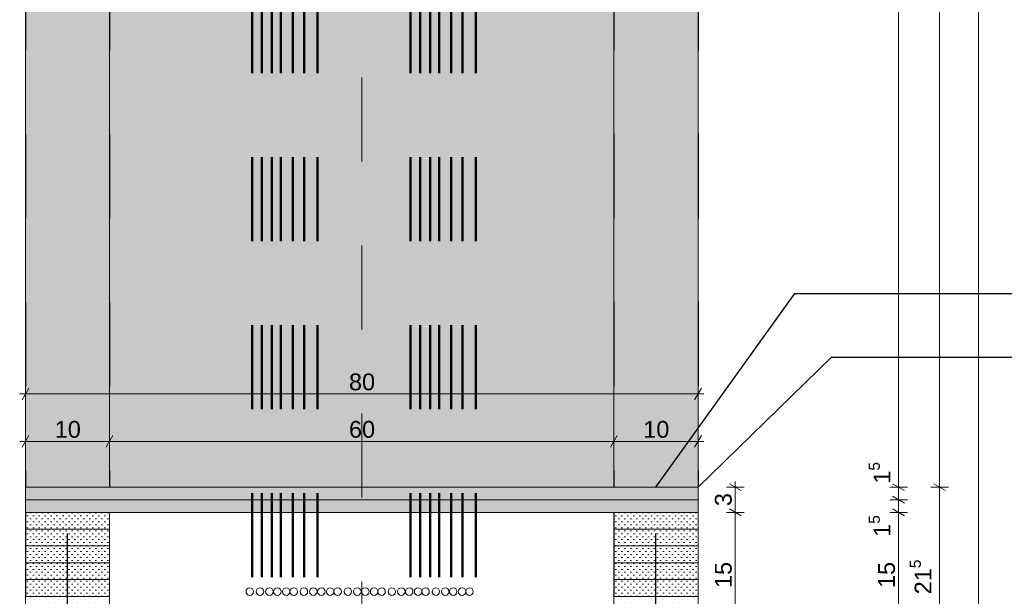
# Model space of a CAD drawing. Header units: metres. Extents: x -0.6 to 10, y -2.1 to 1.5.
# Tile 4 of 25: x -0.4 to 0.8, y -1 to -0.3. Entities that reach past the tile are written whole.
import ezdxf

# ---------------------------------------------------------------- set-up
doc = ezdxf.new("R2010")
doc.units = ezdxf.units.M
doc.header["$MEASUREMENT"] = 0
doc.linetypes.add('Schnittlinie', pattern=[0.06, 0.03, -0.015, 0, -0.015])
doc.linetypes.add('Strichlinie eng', pattern=[0.023, 0.015, -0.008])
for name, color, linetype in [('152 - Bemaßung_ Beschriftung.Ausbau', 7, 'Continuous'), ('201 - Marker.Schnitt - versteckt Grundriss u. Detail SD', 7, 'Continuous'), ('301 - Elemente.Linie', 7, 'Continuous'), ('653 - Abdeckung.TB Verkofferung', 7, 'Continuous'), ('804 - HKLSE.Elektrik', 7, 'Continuous'), ('Neubau_653 - Abdeckung.TB Verkofferung', 7, 'Continuous')]:
    doc.layers.add(name, color=color, linetype=linetype)
doc.styles.add('ERSTELLTER_STIL_1', font='txt')
doc.dimstyles.new('ERSTELLTER_STIL__1', dxfattribs={"dimtxt": 0.02, "dimasz": 0.01064, "dimexe": 0.18, "dimexo": 0.0625, "dimgap": 0, "dimtad": 1, "dimzin": 0, "dimdsep": 46, "dimtxsty": 'ERSTELLTER_STIL_1', "dimblk": 'ARROWHEAD_2', "dimblk1": 'ARROWHEAD_2', "dimblk2": 'ARROWHEAD_2', "dimcen": 0.09, "dimse1": 1, "dimse2": 1, "dimclrd": 7, "dimclre": 7, "dimclrt": 7, "dimazin": 0, "dimtfac": 1, "dimtdec": 4, "dimtmove": 0, "dimatfit": 3, "dimfxl": 1, "dimtolj": 1, "dimtzin": 0, "dimarcsym": 0})
doc.dimstyles.new('ERSTELLTER_STIL__2', dxfattribs={"dimtxt": 0.02, "dimasz": 0.01064, "dimexe": 0.18, "dimexo": 0.0625, "dimgap": 0, "dimtad": 1, "dimtih": 1, "dimtoh": 1, "dimzin": 0, "dimdsep": 46, "dimtxsty": 'ERSTELLTER_STIL_1', "dimblk": 'ARROWHEAD_2', "dimblk1": 'ARROWHEAD_2', "dimblk2": 'ARROWHEAD_2', "dimcen": 0.09, "dimse1": 1, "dimse2": 1, "dimclrd": 7, "dimclre": 7, "dimclrt": 7, "dimazin": 0, "dimtfac": 1, "dimtdec": 4, "dimtmove": 0, "dimatfit": 3, "dimfxl": 1, "dimtolj": 1, "dimtzin": 0, "dimarcsym": 0})
doc.dimstyles.new('ERSTELLTER_STIL__3', dxfattribs={"dimtxt": 0.18, "dimasz": 0.001824, "dimexe": 0.18, "dimexo": 0.0625, "dimgap": 0, "dimtad": 0, "dimtih": 1, "dimtoh": 1, "dimdec": 4, "dimzin": 0, "dimdsep": 46, "dimcen": 0.09, "dimadec": 0, "dimazin": 0, "dimtfac": 1, "dimtdec": 4, "dimtmove": 0, "dimatfit": 3, "dimldrblk": 'ARROWHEAD_11', "dimfxl": 1, "dimtolj": 1, "dimtzin": 0, "dimarcsym": 0})
pattern_1 = [(45, (0, 0), (-0.003535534, 0.003535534), [0, -0.005])]

# ---------------------------------------------------------------- blocks, each defined once
blk = doc.blocks.new('*D7')
at = {"layer": '152 - Bemaßung_ Beschriftung.Ausbau', "color": 7, "linetype": 'Continuous', "lineweight": 5}
for p, q in [((0.6332, -0.8897), (0.6472, -0.8978)), ((0.6402, -1.0438), (0.6402, -0.8938)), ((0.6332, -1.0397), (0.6472, -1.0478)), ((0.6507, -1.0438), (0.6297, -1.0438)), ((0.6402, -1.0588), (0.6402, -1.0438))]:
    blk.add_line(p, q, dxfattribs=at)
at = {"layer": '152 - Bemaßung_ Beschriftung.Ausbau', "color": 7, "lineweight": 5, "char_height": 0.02, "attachment_point": 7, "rotation": 90, "style": 'ERSTELLTER_STIL_1'}
for s, insert in [('\\A1;{\\pql;\\fArial|b0|i0|c0|p38;1\\fArial|b0|i0|c0|p38;\\A1{\\H.66x;\\S5^  ;}}', (0.6364, -0.923)), ('\\A1;{\\pql;\\fArial|b0|i0|c0|p38;15}', (0.6362, -0.9839)), ('\\A1;{\\pql;\\fArial|b0|i0|c0|p38;1\\fArial|b0|i0|c0|p38;\\A1{\\H.66x;\\S5^  ;}}', (0.6364, -1.0397))]:
    blk.add_mtext(s, dxfattribs=dict(at, insert=insert))
blk = doc.blocks.new('ARROWHEAD_2')
at = {"color": 0, "linetype": 'Continuous', "lineweight": 0}
for p, q in [((0, 0), (-1, 0)), ((-0.38, -0.66), (0.38, 0.66))]:
    blk.add_line(p, q, dxfattribs=at)
blk = doc.blocks.new('*D8')
at = {"layer": '152 - Bemaßung_ Beschriftung.Ausbau', "color": 7, "linetype": 'Continuous', "lineweight": 5}
for p, q in [((0.6402, -0.8788), (0.6402, -0.8638)), ((0.6332, -0.8747), (0.6472, -0.8828)), ((0.6507, -0.8788), (0.6297, -0.8788)), ((0.6332, -0.8897), (0.6472, -0.8978)), ((0.6402, -0.8938), (0.6402, -0.8788)), ((0.6507, -0.8938), (0.6297, -0.8938)), ((0.6402, -1.0438), (0.6402, -0.8938))]:
    blk.add_line(p, q, dxfattribs=at)
blk = doc.blocks.new('*D9')
at = {"layer": '152 - Bemaßung_ Beschriftung.Ausbau', "color": 7, "linetype": 'Continuous', "lineweight": 5}
for p, q in [((0.6507, -0.8638), (0.6297, -0.8638)), ((0.6332, -0.8597), (0.6472, -0.8678)), ((0.6402, -0.8788), (0.6402, -0.8638)), ((0.6332, -0.8747), (0.6472, -0.8828))]:
    blk.add_line(p, q, dxfattribs=at)
blk = doc.blocks.new('*D10')
at = {"layer": '152 - Bemaßung_ Beschriftung.Ausbau', "color": 7, "linetype": 'Continuous', "lineweight": 5}
for p, q in [((0.6507, 0.9562), (0.6297, 0.9562)), ((0.6332, 0.9603), (0.6472, 0.9522)), ((0.6402, -0.8638), (0.6402, 0.9562)), ((0.6507, -0.8638), (0.6297, -0.8638)), ((0.6332, -0.8597), (0.6472, -0.8678))]:
    blk.add_line(p, q, dxfattribs=at)
at = {"layer": '152 - Bemaßung_ Beschriftung.Ausbau', "color": 7, "lineweight": 5, "char_height": 0.02, "attachment_point": 7, "rotation": 90, "style": 'ERSTELLTER_STIL_1'}
for s, insert in [('\\A1;{\\pql;\\fArial|b0|i0|c0|p38;1\\fArial|b0|i0|c0|p38;\\A1{\\H.66x;\\S5^  ;}}', (0.6364, 0.927)), ('\\A1;{\\pql;\\fArial|b0|i0|c0|p38;1,82}', (0.6362, 0.0196)), ('\\A1;{\\pql;\\fArial|b0|i0|c0|p38;1\\fArial|b0|i0|c0|p38;\\A1{\\H.66x;\\S5^  ;}}', (0.6364, -0.8597))]:
    blk.add_mtext(s, dxfattribs=dict(at, insert=insert))
blk = doc.blocks.new('*D16')
at = {"layer": '152 - Bemaßung_ Beschriftung.Ausbau', "color": 7, "linetype": 'Continuous', "lineweight": 5}
for p, q in [((0.6995, -0.8638), (0.6785, -0.8638)), ((0.682, -0.8597), (0.696, -0.8678)), ((0.689, -1.0788), (0.689, -0.8638)), ((0.682, -1.0747), (0.696, -1.0828)), ((0.6995, -1.0788), (0.6785, -1.0788)), ((0.689, -1.2438), (0.689, -1.0788))]:
    blk.add_line(p, q, dxfattribs=at)
at = {"layer": '152 - Bemaßung_ Beschriftung.Ausbau', "color": 7, "lineweight": 5, "insert": (0.6852, -0.9914), "char_height": 0.02, "attachment_point": 7, "rotation": 90, "style": 'ERSTELLTER_STIL_1'}
blk.add_mtext('\\A1;{\\pql;\\fArial|b0|i0|c0|p38;21\\fArial|b0|i0|c0|p38;\\A1{\\H.66x;\\S5^  ;}}', dxfattribs=at)
blk = doc.blocks.new('*D17')
at = {"layer": '152 - Bemaßung_ Beschriftung.Ausbau', "color": 7, "linetype": 'Continuous', "lineweight": 5}
for p, q in [((0.6995, 0.9562), (0.6785, 0.9562)), ((0.682, 0.9603), (0.696, 0.9522)), ((0.689, -0.8638), (0.689, 0.9562)), ((0.6995, -0.8638), (0.6785, -0.8638)), ((0.682, -0.8597), (0.696, -0.8678))]:
    blk.add_line(p, q, dxfattribs=at)
at = {"layer": '152 - Bemaßung_ Beschriftung.Ausbau', "color": 7, "lineweight": 5, "insert": (0.685, 0.0196), "char_height": 0.02, "attachment_point": 7, "rotation": 90, "style": 'ERSTELLTER_STIL_1'}
blk.add_mtext('\\A1;{\\pql;\\fArial|b0|i0|c0|p38;1,82}', dxfattribs=at)
blk = doc.blocks.new('*D21')
at = {"layer": '152 - Bemaßung_ Beschriftung.Ausbau', "color": 7, "linetype": 'Continuous', "lineweight": 5}
for p, q in [((0.7282, 1.1053), (0.7422, 1.0972)), ((0.7352, -1.0788), (0.7352, 1.1012)), ((0.7282, -1.0747), (0.7422, -1.0828)), ((0.7457, -1.0788), (0.7247, -1.0788)), ((0.7352, -1.2438), (0.7352, -1.0788))]:
    blk.add_line(p, q, dxfattribs=at)
at = {"layer": '152 - Bemaßung_ Beschriftung.Ausbau', "color": 7, "lineweight": 5, "insert": (0.7312, -0.0154), "char_height": 0.02, "attachment_point": 7, "rotation": 90, "style": 'ERSTELLTER_STIL_1'}
blk.add_mtext('\\A1;{\\pql;\\fArial|b0|i0|c0|p38;2,18}', dxfattribs=at)
blk = doc.blocks.new('*D22')
at = {"layer": '152 - Bemaßung_ Beschriftung.Ausbau', "color": 7, "linetype": 'Continuous', "lineweight": 5}
for p, q in [((0.7422, 1.2477), (0.7282, 1.2558)), ((0.7352, 1.2517), (0.7352, 1.2586)), ((0.7457, 1.2517), (0.7247, 1.2517)), ((0.7352, 1.1012), (0.7352, 1.2517)), ((0.7457, 1.1012), (0.7247, 1.1012)), ((0.7282, 1.1053), (0.7422, 1.0972)), ((0.7352, -1.0788), (0.7352, 1.1012))]:
    blk.add_line(p, q, dxfattribs=at)
at = {"layer": '152 - Bemaßung_ Beschriftung.Ausbau', "color": 7, "lineweight": 5, "insert": (0.7315, 1.1513), "char_height": 0.02, "attachment_point": 7, "rotation": 90, "style": 'ERSTELLTER_STIL_1'}
blk.add_mtext('\\A1;{\\pql;\\fArial|b0|i0|c0|p38;15\\fArial|b0|i0|c0|p38;\\A1{\\H.66x;\\S05^  ;}}', dxfattribs=at)
blk = doc.blocks.new('*D40')
at = {"layer": '152 - Bemaßung_ Beschriftung.Ausbau', "color": 7, "linetype": 'Continuous', "lineweight": 5}
for p, q in [((-0.3943, -0.8023), (-0.4024, -0.8163)), ((-0.3983, -0.8198), (-0.3983, -0.7988)), ((-0.2943, -0.8023), (-0.3024, -0.8163)), ((-0.2983, -0.8198), (-0.2983, -0.7988)), ((-0.4052, -0.8093), (-0.3983, -0.8093)), ((-0.3983, -0.8093), (-0.2983, -0.8093))]:
    blk.add_line(p, q, dxfattribs=at)
at = {"layer": '152 - Bemaßung_ Beschriftung.Ausbau', "color": 7, "lineweight": 5, "insert": (-0.3635, -0.8053), "char_height": 0.02, "attachment_point": 7, "style": 'ERSTELLTER_STIL_1'}
blk.add_mtext('\\A1;{\\pql;\\fArial|b0|i0|c0|p38;10}', dxfattribs=at)
blk = doc.blocks.new('*D41')
at = {"layer": '152 - Bemaßung_ Beschriftung.Ausbau', "color": 7, "linetype": 'Continuous', "lineweight": 5}
for p, q in [((-0.2943, -0.8023), (-0.3024, -0.8163)), ((-0.2983, -0.8198), (-0.2983, -0.7988)), ((0.3057, -0.8023), (0.2976, -0.8163)), ((0.3017, -0.8198), (0.3017, -0.7988)), ((-0.2983, -0.8093), (0.3017, -0.8093))]:
    blk.add_line(p, q, dxfattribs=at)
at = {"layer": '152 - Bemaßung_ Beschriftung.Ausbau', "color": 7, "lineweight": 5, "insert": (-0.0135, -0.8053), "char_height": 0.02, "attachment_point": 7, "style": 'ERSTELLTER_STIL_1'}
blk.add_mtext('\\A1;{\\pql;\\fArial|b0|i0|c0|p38;60}', dxfattribs=at)
blk = doc.blocks.new('*D42')
at = {"layer": '152 - Bemaßung_ Beschriftung.Ausbau', "color": 7, "linetype": 'Continuous', "lineweight": 5}
for p, q in [((0.3057, -0.8023), (0.2976, -0.8163)), ((0.3017, -0.8198), (0.3017, -0.7988)), ((0.3976, -0.8163), (0.4057, -0.8023)), ((0.4017, -0.8198), (0.4017, -0.7988)), ((0.3017, -0.8093), (0.4017, -0.8093)), ((0.4017, -0.8093), (0.4085, -0.8093))]:
    blk.add_line(p, q, dxfattribs=at)
at = {"layer": '152 - Bemaßung_ Beschriftung.Ausbau', "color": 7, "lineweight": 5, "insert": (0.3365, -0.8053), "char_height": 0.02, "attachment_point": 7, "style": 'ERSTELLTER_STIL_1'}
blk.add_mtext('\\A1;{\\pql;\\fArial|b0|i0|c0|p38;10}', dxfattribs=at)
blk = doc.blocks.new('*D43')
at = {"layer": '152 - Bemaßung_ Beschriftung.Ausbau', "color": 7, "linetype": 'Continuous', "lineweight": 5}
for p, q in [((-0.3943, -0.7458), (-0.4024, -0.7598)), ((-0.3983, -0.7633), (-0.3983, -0.7423)), ((0.3976, -0.7598), (0.4057, -0.7458)), ((0.4017, -0.7633), (0.4017, -0.7423)), ((-0.4052, -0.7528), (-0.3983, -0.7528)), ((-0.3983, -0.7528), (0.4017, -0.7528)), ((0.4017, -0.7528), (0.4085, -0.7528))]:
    blk.add_line(p, q, dxfattribs=at)
at = {"layer": '152 - Bemaßung_ Beschriftung.Ausbau', "color": 7, "lineweight": 5, "insert": (-0.0135, -0.7488), "char_height": 0.02, "attachment_point": 7, "style": 'ERSTELLTER_STIL_1'}
blk.add_mtext('\\A1;{\\pql;\\fArial|b0|i0|c0|p38;80}', dxfattribs=at)
blk = doc.blocks.new('*D45')
at = {"layer": '152 - Bemaßung_ Beschriftung.Ausbau', "color": 7, "linetype": 'Continuous', "lineweight": 5}
for p, q in [((0.439, -0.8897), (0.453, -0.8978)), ((0.4565, -0.8938), (0.4355, -0.8938)), ((0.446, -1.0438), (0.446, -0.8938)), ((0.439, -1.0397), (0.453, -1.0478)), ((0.4565, -1.0438), (0.4355, -1.0438))]:
    blk.add_line(p, q, dxfattribs=at)
at = {"layer": '152 - Bemaßung_ Beschriftung.Ausbau', "color": 7, "lineweight": 5, "insert": (0.442, -0.9839), "char_height": 0.02, "attachment_point": 7, "rotation": 90, "style": 'ERSTELLTER_STIL_1'}
blk.add_mtext('\\A1;{\\pql;\\fArial|b0|i0|c0|p38;15}', dxfattribs=at)
blk = doc.blocks.new('*D46')
at = {"layer": '152 - Bemaßung_ Beschriftung.Ausbau', "color": 7, "linetype": 'Continuous', "lineweight": 5}
for p, q in [((0.4565, -0.8638), (0.4355, -0.8638)), ((0.453, -0.8678), (0.439, -0.8597)), ((0.446, -0.8638), (0.446, -0.8569)), ((0.446, -0.8938), (0.446, -0.8638)), ((0.439, -0.8897), (0.453, -0.8978)), ((0.4565, -0.8938), (0.4355, -0.8938))]:
    blk.add_line(p, q, dxfattribs=at)
at = {"layer": '152 - Bemaßung_ Beschriftung.Ausbau', "color": 7, "lineweight": 5, "insert": (0.442, -0.8864), "char_height": 0.02, "attachment_point": 7, "rotation": 90, "style": 'ERSTELLTER_STIL_1'}
blk.add_mtext('\\A1;{\\pql;\\fArial|b0|i0|c0|p38;3}', dxfattribs=at)
blk = doc.blocks.new('ARROWHEAD_11')
at = {"color": 0, "linetype": 'Continuous', "lineweight": 0}
blk.add_line((0, 0), (-1, 0), dxfattribs=at)
at = {"color": 0, "linetype": 'Continuous', "lineweight": 0, "const_width": 0.25, "flags": 128}
blk.add_lwpolyline([(-0.125, 0, 1), (0.125, 0, 1)], format="xyb", close=True, dxfattribs=at)

msp = doc.modelspace()

# ---------------------------------------------------------------- hatches: boundary and pattern name
at = {"layer": '653 - Abdeckung.TB Verkofferung', "linetype": 'Continuous', "lineweight": 0, "true_color": 0x7f3535}
for points in [[(-0.3983, 0.9562), (-0.2983, 0.9562), (-0.2983, -0.8638), (-0.3983, -0.8638)], [(0.3017, -0.8638), (0.3017, 0.9562), (0.4017, 0.9562), (0.4017, -0.8638)]]:
    msp.add_hatch(color=17, dxfattribs=at).paths.add_polyline_path(points)
at = {"layer": '653 - Abdeckung.TB Verkofferung', "linetype": 'Continuous', "lineweight": 0, "true_color": 0x3f1a1a}
msp.add_hatch(color=19, dxfattribs=at).paths.add_polyline_path([(-0.2983, -0.8638), (-0.2983, 0.9562), (0.3017, 0.9562), (0.3017, -0.8638)])
at = {"layer": '653 - Abdeckung.TB Verkofferung', "linetype": 'Continuous', "lineweight": 5}
h = msp.add_hatch(dxfattribs=at)
h.set_pattern_fill('Gips_0001', style=0, pattern_type=2)
h.set_pattern_definition(pattern_1)
h.paths.add_polyline_path([(-0.3983, -0.8788), (-0.3983, -0.8638), (0.4017, -0.8638), (0.4017, -0.8788)])
h = msp.add_hatch(dxfattribs=at)
h.set_pattern_fill('Gips_0001', style=0, pattern_type=2)
h.set_pattern_definition(pattern_1)
h.paths.add_polyline_path([(-0.3983, -0.8938), (-0.3983, -0.8788), (0.4017, -0.8788), (0.4017, -0.8938)])
h = msp.add_hatch(dxfattribs=at)
h.set_pattern_fill('Gips_0001', style=0, pattern_type=2)
h.set_pattern_definition(pattern_1)
h.paths.add_polyline_path([(-0.3983, -0.9138), (-0.3983, -0.8938), (-0.2983, -0.8938), (-0.2983, -0.9138)])
h = msp.add_hatch(dxfattribs=at)
h.set_pattern_fill('Gips_0001', style=0, pattern_type=2)
h.set_pattern_definition(pattern_1)
h.paths.add_polyline_path([(0.3017, -0.9138), (0.3017, -0.8938), (0.4017, -0.8938), (0.4017, -0.9138)])
h = msp.add_hatch(dxfattribs=at)
h.set_pattern_fill('Gips_0001', style=0, pattern_type=2)
h.set_pattern_definition(pattern_1)
h.paths.add_polyline_path([(-0.3983, -0.9338), (-0.3983, -0.9138), (-0.2983, -0.9138), (-0.2983, -0.9338)])
h = msp.add_hatch(dxfattribs=at)
h.set_pattern_fill('Gips_0001', style=0, pattern_type=2)
h.set_pattern_definition(pattern_1)
h.paths.add_polyline_path([(0.3017, -0.9338), (0.3017, -0.9138), (0.4017, -0.9138), (0.4017, -0.9338)])
h = msp.add_hatch(dxfattribs=at)
h.set_pattern_fill('Gips_0001', style=0, pattern_type=2)
h.set_pattern_definition(pattern_1)
h.paths.add_polyline_path([(-0.3983, -0.9538), (-0.3983, -0.9338), (-0.2983, -0.9338), (-0.2983, -0.9538)])
h = msp.add_hatch(dxfattribs=at)
h.set_pattern_fill('Gips_0001', style=0, pattern_type=2)
h.set_pattern_definition(pattern_1)
h.paths.add_polyline_path([(0.3017, -0.9538), (0.3017, -0.9338), (0.4017, -0.9338), (0.4017, -0.9538)])
h = msp.add_hatch(dxfattribs=at)
h.set_pattern_fill('Gips_0001', style=0, pattern_type=2)
h.set_pattern_definition(pattern_1)
h.paths.add_polyline_path([(-0.3983, -0.9738), (-0.3983, -0.9538), (-0.2983, -0.9538), (-0.2983, -0.9738)])
h = msp.add_hatch(dxfattribs=at)
h.set_pattern_fill('Gips_0001', style=0, pattern_type=2)
h.set_pattern_definition(pattern_1)
h.paths.add_polyline_path([(0.3017, -0.9738), (0.3017, -0.9538), (0.4017, -0.9538), (0.4017, -0.9738)])
h = msp.add_hatch(dxfattribs=at)
h.set_pattern_fill('Gips_0001', style=0, pattern_type=2)
h.set_pattern_definition(pattern_1)
h.paths.add_polyline_path([(-0.3983, -0.9938), (-0.3983, -0.9738), (-0.2983, -0.9738), (-0.2983, -0.9938)])
h = msp.add_hatch(dxfattribs=at)
h.set_pattern_fill('Gips_0001', style=0, pattern_type=2)
h.set_pattern_definition(pattern_1)
h.paths.add_polyline_path([(0.3017, -0.9938), (0.3017, -0.9738), (0.4017, -0.9738), (0.4017, -0.9938)])
h = msp.add_hatch(dxfattribs=at)
h.set_pattern_fill('Gips_0001', style=0, pattern_type=2)
h.set_pattern_definition(pattern_1)
h.paths.add_polyline_path([(-0.3983, -1.0188), (-0.3983, -0.9938), (-0.2983, -0.9938), (-0.2983, -1.0188)])
h = msp.add_hatch(dxfattribs=at)
h.set_pattern_fill('Gips_0001', style=0, pattern_type=2)
h.set_pattern_definition(pattern_1)
h.paths.add_polyline_path([(0.3017, -1.0188), (0.3017, -0.9938), (0.4017, -0.9938), (0.4017, -1.0188)])

# ---------------------------------------------------------------- linework, layer by layer
at = {"layer": '201 - Marker.Schnitt - versteckt Grundriss u. Detail SD', "color": 7, "linetype": 'Schnittlinie', "lineweight": 13}
msp.add_line((0.0017, 1.424), (0.0017, -2.0408), dxfattribs=at)
at = {"layer": '301 - Elemente.Linie', "color": 7, "linetype": 'Strichlinie eng', "lineweight": 25, "flags": 128}
for points in [[(-0.3483, -1.0188), (-0.3483, -0.8638)], [(0.3517, -1.0188), (0.3517, -0.8638)]]:
    msp.add_lwpolyline(points, dxfattribs=at)
at = {"layer": '653 - Abdeckung.TB Verkofferung', "color": 1, "linetype": 'Continuous', "lineweight": 9, "flags": 128}
for points in [[(-0.3983, 0.9562), (-0.2983, 0.9562), (-0.2983, -0.8638), (-0.3983, -0.8638)], [(-0.2983, -0.8638), (-0.2983, 0.9562), (0.3017, 0.9562), (0.3017, -0.8638)], [(0.3017, -0.8638), (0.3017, 0.9562), (0.4017, 0.9562), (0.4017, -0.8638)]]:
    msp.add_lwpolyline(points, close=True, dxfattribs=at)
at = {"layer": '653 - Abdeckung.TB Verkofferung', "color": 1, "linetype": 'Strichlinie eng', "lineweight": 25, "flags": 128}
for points in [[(-0.3983, 0.9562), (-0.3983, -0.8638)], [(-0.2983, 0.9562), (-0.2983, -0.8638)], [(0.3017, 0.9562), (0.3017, -0.8638)], [(0.4017, 0.9562), (0.4017, -0.8638)]]:
    msp.add_lwpolyline(points, dxfattribs=at)
at = {"layer": '653 - Abdeckung.TB Verkofferung', "color": 1, "linetype": 'Continuous', "lineweight": 18, "flags": 128}
for points in [[(-0.3983, -0.8788), (-0.3983, -0.8638), (0.4017, -0.8638), (0.4017, -0.8788)], [(-0.3983, -0.8938), (-0.3983, -0.8788), (0.4017, -0.8788), (0.4017, -0.8938)], [(-0.3983, -0.9138), (-0.3983, -0.8938), (-0.2983, -0.8938), (-0.2983, -0.9138)], [(0.3017, -0.9138), (0.3017, -0.8938), (0.4017, -0.8938), (0.4017, -0.9138)], [(-0.3983, -0.9338), (-0.3983, -0.9138), (-0.2983, -0.9138), (-0.2983, -0.9338)], [(0.3017, -0.9338), (0.3017, -0.9138), (0.4017, -0.9138), (0.4017, -0.9338)], [(-0.3983, -0.9538), (-0.3983, -0.9338), (-0.2983, -0.9338), (-0.2983, -0.9538)], [(0.3017, -0.9538), (0.3017, -0.9338), (0.4017, -0.9338), (0.4017, -0.9538)], [(-0.3983, -0.9738), (-0.3983, -0.9538), (-0.2983, -0.9538), (-0.2983, -0.9738)], [(0.3017, -0.9738), (0.3017, -0.9538), (0.4017, -0.9538), (0.4017, -0.9738)], [(-0.3983, -0.9938), (-0.3983, -0.9738), (-0.2983, -0.9738), (-0.2983, -0.9938)], [(0.3017, -0.9938), (0.3017, -0.9738), (0.4017, -0.9738), (0.4017, -0.9938)], [(-0.3983, -1.0188), (-0.3983, -0.9938), (-0.2983, -0.9938), (-0.2983, -1.0188)], [(0.3017, -1.0188), (0.3017, -0.9938), (0.4017, -0.9938), (0.4017, -1.0188)]]:
    msp.add_lwpolyline(points, close=True, dxfattribs=at)
at = {"layer": '653 - Abdeckung.TB Verkofferung', "color": 92, "linetype": 'Continuous', "lineweight": 13, "true_color": 0x00be00}
for centre in [(-0.1315, -0.9882), (-0.1194, -0.9882), (-0.1082, -0.9882), (-0.0987, -0.9882), (-0.0882, -0.9882), (-0.0792, -0.9882), (-0.0671, -0.9882), (-0.0559, -0.9882), (-0.0464, -0.9882), (-0.0359, -0.9882), (-0.027, -0.9882), (-0.0148, -0.9882), (-0.0036, -0.9882), (0.0059, -0.9882), (0.0164, -0.9882), (0.0253, -0.9882), (0.0375, -0.9882), (0.0487, -0.9882), (0.0582, -0.9882), (0.0687, -0.9882), (0.0776, -0.9882), (0.0898, -0.9882), (0.101, -0.9882), (0.1105, -0.9882), (0.121, -0.9882), (0.1299, -0.9882)]:
    msp.add_circle(centre, 0.00445, dxfattribs=at)
at = {"layer": '804 - HKLSE.Elektrik', "color": 92, "linetype": 'Strichlinie eng', "lineweight": 50, "true_color": 0x00be00, "flags": 128}
for points in [[(-0.1287, -0.971), (-0.1287, 1.0115)], [(-0.1173, -0.971), (-0.1173, 1.0115)], [(-0.1054, -0.971), (-0.1054, 1.0115)], [(-0.0944, -0.971), (-0.0944, 1.0115)], [(-0.0803, -0.971), (-0.0803, 1.0115)], [(-0.0666, -0.971), (-0.0666, 1.0115)], [(-0.0511, -0.971), (-0.0511, 1.0115)], [(0.0597, -0.971), (0.0597, 1.0115)], [(0.0711, -0.971), (0.0711, 1.0115)], [(0.083, -0.971), (0.083, 1.0115)], [(0.0939, -0.971), (0.0939, 1.0115)], [(0.108, -0.971), (0.108, 1.0115)], [(0.1217, -0.971), (0.1217, 1.0115)], [(0.1373, -0.971), (0.1373, 1.0115)]]:
    msp.add_lwpolyline(points, dxfattribs=at)
at = {"layer": 'Neubau_653 - Abdeckung.TB Verkofferung', "color": 1, "linetype": 'Continuous', "lineweight": 25, "flags": 128}
for points in [[(-0.3983, -0.8938), (-0.3983, -0.9938)], [(0.3017, -0.8938), (0.3017, -0.9938)]]:
    msp.add_lwpolyline(points, dxfattribs=at)

# ---------------------------------------------------------------- dimensions: what is measured, and where the dimension line sits
at = {"layer": '152 - Bemaßung_ Beschriftung.Ausbau', "color": 7, "linetype": 'Continuous', "lineweight": 5}
for base, p1, p2, picture, middle in [((0.7352, 1.2517), (0.6017, 1.1012), (0.6017, 1.2517), '*D22', (0.7212, 1.2012)), ((0.7352, 1.1012), (0.4017, -1.0788), (0.6017, 1.1012), '*D21', (0.7212, 0.0106)), ((0.6402, 0.9562), (0.4017, -0.8638), (0.4017, 0.9562), '*D10', (0.6262, 0.0456)), ((0.689, 0.9562), (0.4017, -0.8638), (0.4017, 0.9562), '*D17', (0.675, 0.0456)), ((0.6402005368, -0.8637715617), (0.4016757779, -0.8787715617), (0.4016757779, -0.8637715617), '*D9', (0.6262005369, -0.8250902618)), ((0.6402, -0.8938), (0.4017, -1.0438), (0.4017, -0.8938), '*D7', (0.6262, -0.9687)), ((0.446, -0.8638), (0.4017, -0.8938), (0.4017, -0.8638), '*D46', (0.432, -0.8787)), ((0.68899, -0.86377), (0.40168, -1.07875), (0.40168, -0.86377), '*D16', (0.67499, -0.94919)), ((0.6402, -0.87877), (0.40168, -0.89375), (0.40168, -0.87877), '*D8', (0.6262, -0.88836)), ((0.446, -0.8938), (0.4017, -1.0438), (0.4017, -0.8938), '*D45', (0.432, -0.9687))]:
    dim = msp.add_linear_dim(base=base, p1=p1, p2=p2, angle=90, dimstyle='ERSTELLTER_STIL__1', dxfattribs=at)
    dim.commit()
    dim.dimension.update_dxf_attribs({"geometry": picture, "text_midpoint": middle, "dimtype": 160, "text_rotation": 90})
for base, p1, p2, picture, middle in [((0.4017, -0.7528), (-0.3983, -1.0788), (0.4017, -1.0788), '*D43', (0.0017, -0.7388)), ((-0.2983, -0.8093), (-0.3983, -1.0788), (-0.2983, -1.0438), '*D40', (-0.3483, -0.7953)), ((0.3017, -0.8093), (-0.2983, -1.0438), (0.3017, -1.0438), '*D41', (0.0017, -0.7953)), ((0.4017, -0.8093), (0.3017, -1.0438), (0.4017, -1.0788), '*D42', (0.3517, -0.7953))]:
    dim = msp.add_linear_dim(base=base, p1=p1, p2=p2, dimstyle='ERSTELLTER_STIL__2', dxfattribs=at)
    dim.commit()
    dim.dimension.update_dxf_attribs({"geometry": picture, "text_midpoint": middle, "dimtype": 160})

# ---------------------------------------------------------------- leaders
at = {"layer": '152 - Bemaßung_ Beschriftung.Ausbau', "color": 7, "linetype": 'Continuous', "lineweight": 9, "annotation_type": 0, "has_hookline": 1, "hookline_direction": 0}
for points, text_width in [([(0.3517, -0.8638), (0.5169, -0.6333), (0.7878, -0.6333)], 0.2878), ([(0.4017, -0.8638), (0.5604, -0.7091), (0.7878, -0.7091)], 0.3458)]:
    msp.add_leader(points, dimstyle='ERSTELLTER_STIL__3', dxfattribs=dict(at, text_width=text_width))

doc.saveas('drawing.dxf')
